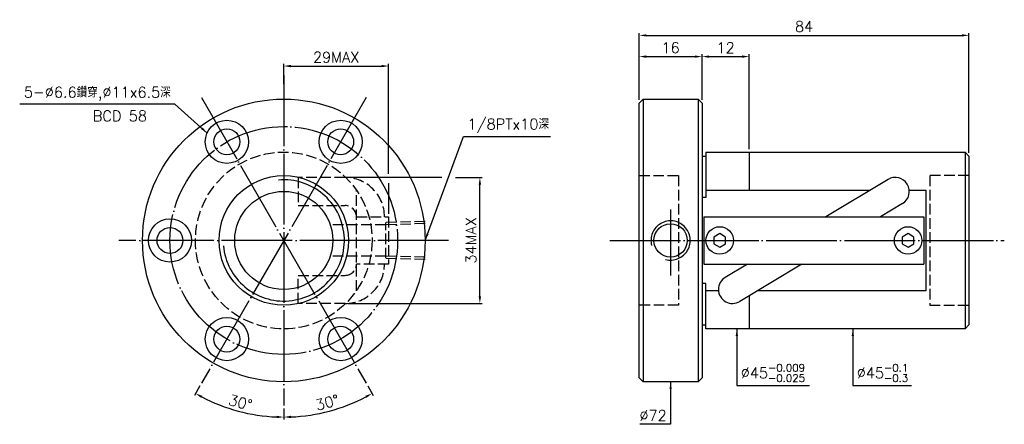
# Model space of a CAD drawing. Header units: millimetres. Extents: x -58 to 193, y 153 to 256.
import ezdxf
from ezdxf.enums import TextEntityAlignment as Align

# ---------------------------------------------------------------- set-up
doc = ezdxf.new("R2010")
doc.units = ezdxf.units.MM
doc.header["$LTSCALE"] = 0.901266
for name, pattern in [('CENTER', [22, 20, -1, 0, -1]), ('DASHED', [4, 3, -1]), ('THIN', [200000, 200000, 0])]:
    doc.linetypes.add(name, pattern=pattern)
for name, color, linetype in [('NT', 7, 'Continuous'), ('NT-DIM', 2, 'Continuous'), ('SH', 7, 'Continuous'), ('SH-DIM', 2, 'Continuous')]:
    doc.layers.add(name, color=color, linetype=linetype)
doc.styles.get("Standard").update_dxf_attribs({"font": 'simplex.shx', "bigfont": 'chineset.shx'})
doc.dimstyles.new('ISO-25', dxfattribs={"dimscale": 0.901266, "dimtxt": 3, "dimasz": 2, "dimexe": 0.646, "dimexo": 0.862, "dimgap": 1, "dimtad": 1, "dimdec": 3, "dimdsep": 46, "dimtxsty": 'Standard', "dimcen": 1.5, "dimclrd": 2, "dimclre": 2, "dimclrt": 2, "dimazin": 2, "dimtfac": 1, "dimtdec": 3, "dimtmove": 0, "dimatfit": 3, "dimfxl": 0, "dimtolj": 1, "dimlwd": -1, "dimlwe": -1, "dimarcsym": 0})

# ---------------------------------------------------------------- blocks, each defined once
blk = doc.blocks.new('*D12')
at = {"layer": 'Defpoints', "color": 0}
for p in [(184, 252.22), (100, 235), (184, 221.5)]:
    blk.add_point(p, dxfattribs=at)
at = {"layer": 'NT-DIM', "color": 2}
for p, q in [((100, 235.78), (100, 252.81)), ((101.8, 252.22), (182.2, 252.22)), ((184, 222.28), (184, 252.81))]:
    blk.add_line(p, q, dxfattribs=at)
for points in [[(101.8, 252.52), (101.8, 251.92), (100, 252.22)], [(182.2, 252.52), (182.2, 251.92), (184, 252.22)]]:
    blk.add_solid(points, dxfattribs=at)
at = {"layer": 'NT-DIM', "color": 2, "insert": (142, 254.48), "char_height": 2.704, "attachment_point": 5}
blk.add_mtext('\\A1;84', dxfattribs=at)
blk = doc.blocks.new('*D13')
at = {"layer": 'Defpoints', "color": 0}
for p in [(116, 246.82), (100, 235), (116, 235)]:
    blk.add_point(p, dxfattribs=at)
at = {"layer": 'NT-DIM', "color": 2}
for p, q in [((100, 235.78), (100, 247.4)), ((101.8, 246.82), (114.2, 246.82)), ((116, 235.78), (116, 247.4))]:
    blk.add_line(p, q, dxfattribs=at)
for points in [[(101.8, 247.12), (101.8, 246.51), (100, 246.82)], [(114.2, 247.12), (114.2, 246.51), (116, 246.82)]]:
    blk.add_solid(points, dxfattribs=at)
at = {"layer": 'NT-DIM', "color": 2, "insert": (108, 249.07), "char_height": 2.704, "attachment_point": 5}
blk.add_mtext('\\A1;16', dxfattribs=at)
blk = doc.blocks.new('*D15')
at = {"layer": 'Defpoints', "color": 0}
for p in [(36.15, 244.41), (9.45, 239), (36.15, 206)]:
    blk.add_point(p, dxfattribs=at)
at = {"layer": 'NT-DIM', "color": 2}
for p, q in [((9.45, 239.78), (9.45, 244.99)), ((11.26, 244.41), (34.35, 244.41))]:
    blk.add_line(p, q, dxfattribs=at)
for points in [[(11.26, 244.71), (11.26, 244.11), (9.45, 244.41)], [(34.35, 244.71), (34.35, 244.11), (36.15, 244.41)]]:
    blk.add_solid(points, dxfattribs=at)
at = {"layer": 'NT-DIM', "color": 2, "insert": (22.8, 246.66), "char_height": 2.704, "attachment_point": 5}
blk.add_mtext('\\A1;29MAX', dxfattribs=at)
blk = doc.blocks.new('*D16')
at = {"layer": 'Defpoints', "color": 0}
for p in [(25.07, 216.04), (59.4, 216.04), (25.07, 183.96)]:
    blk.add_point(p, dxfattribs=at)
at = {"layer": 'NT-DIM', "color": 2}
for p, q in [((59.4, 185.76), (59.4, 214.24)), ((25.85, 183.96), (59.98, 183.96))]:
    blk.add_line(p, q, dxfattribs=at)
for points in [[(59.1, 214.24), (59.7, 214.24), (59.4, 216.04)], [(59.1, 185.76), (59.7, 185.76), (59.4, 183.96)]]:
    blk.add_solid(points, dxfattribs=at)
at = {"layer": 'NT-DIM', "color": 2, "insert": (57.15, 200), "char_height": 2.704, "attachment_point": 5, "rotation": 90}
blk.add_mtext('\\A1;34MAX', dxfattribs=at)
blk = doc.blocks.new('*D33')
at = {"layer": 'Defpoints', "color": 0}
for p in [(9.45, 242), (30.45, 236.37), (-11.55, 163.63), (-5.93, 157.73), (9.45, 158)]:
    blk.add_point(p, dxfattribs=at)
at = {"layer": 'NT-DIM', "color": 2}
for p, q in [((-11.93, 162.95), (-13.33, 160.54)), ((9.45, 157.22), (9.45, 154.44))]:
    blk.add_line(p, q, dxfattribs=at)
blk.add_arc((9.45, 200), 44.98, 242.2963, 267.7037, dxfattribs=at)
for points in [[(-11.6, 159.91), (-11.31, 160.44), (-13.04, 161.05)], [(7.66, 155.36), (7.65, 154.76), (9.45, 155.02)]]:
    blk.add_solid(points, dxfattribs=at)
at = {"layer": 'NT-DIM', "color": 2, "insert": (-1.6, 158.73), "char_height": 2.704, "attachment_point": 5, "rotation": 345}
blk.add_mtext('\\A1;30°', dxfattribs=at)
blk = doc.blocks.new('*D34')
at = {"layer": 'Defpoints', "color": 0}
for p in [(9.45, 242), (-11.55, 236.37), (30.45, 163.63), (9.45, 158), (17.26, 155.7)]:
    blk.add_point(p, dxfattribs=at)
at = {"layer": 'NT-DIM', "color": 2}
for p, q in [((30.84, 162.95), (32.23, 160.54)), ((9.45, 157.22), (9.45, 154.44))]:
    blk.add_line(p, q, dxfattribs=at)
blk.add_arc((9.45, 200), 44.98, 272.2963, 297.7037, dxfattribs=at)
for points in [[(30.22, 160.44), (30.51, 159.91), (31.94, 161.05)], [(11.26, 154.76), (11.25, 155.36), (9.45, 155.02)]]:
    blk.add_solid(points, dxfattribs=at)
at = {"layer": 'NT-DIM', "color": 2, "insert": (20.51, 158.73), "char_height": 2.704, "attachment_point": 5, "rotation": 15}
blk.add_mtext('\\A1;30°', dxfattribs=at)
blk = doc.blocks.new('*D39')
at = {"layer": 'Defpoints', "color": 0}
for p in [(128, 246.82), (116, 235), (128, 222.5)]:
    blk.add_point(p, dxfattribs=at)
at = {"layer": 'SH-DIM', "color": 2}
for p, q in [((116, 235.78), (116, 247.4)), ((117.8, 246.82), (126.2, 246.82)), ((128, 223.28), (128, 247.4))]:
    blk.add_line(p, q, dxfattribs=at)
for points in [[(117.8, 247.12), (117.8, 246.51), (116, 246.82)], [(126.2, 247.12), (126.2, 246.51), (128, 246.82)]]:
    blk.add_solid(points, dxfattribs=at)
at = {"layer": 'SH-DIM', "color": 2, "insert": (122, 249.07), "char_height": 2.704, "attachment_point": 5}
blk.add_mtext('\\A1;12', dxfattribs=at)

msp = doc.modelspace()

# ---------------------------------------------------------------- linework, layer by layer
at = {"layer": 'NT', "color": 3, "linetype": 'CENTER'}
for p, q in [((9.4537, 242), (9.4537, 158)), ((-11.5463, 236.3731), (30.4537, 163.6269)), ((30.4537, 236.3731), (-11.5463, 163.6269)), ((51.4537, 200), (-32.5463, 200))]:
    msp.add_line(p, q, dxfattribs=at)
at = {"layer": 'NT', "color": 7, "linetype": 'Continuous'}
for p, q in [((100, 235), (101, 236)), ((101, 236), (115, 236)), ((101, 236), (101, 164)), ((115, 236), (116, 235)), ((115, 236), (115, 164)), ((100, 165), (100, 235)), ((116, 235), (116, 165)), ((116, 221.5), (117, 221.5)), ((117, 222.5), (117, 210.9545)), ((117, 222.5), (183, 222.5)), ((128, 222.5), (128, 212.8062)), ((183, 222.5), (183, 177.5)), ((183, 222.5), (184, 221.5)), ((184, 221.5), (184, 178.5)), ((163.3905, 215.5333), (147.5323, 206)), ((117, 210.9545), (116, 210.9545)), ((167.0795, 209.3967), (161.4292, 206)), ((116.5, 206), (172.5, 206)), ((116.5, 206), (116.5, 194)), ((172.5, 206), (172.5, 194)), ((116.5, 194), (172.5, 194)), ((127.5708, 194), (121.9205, 190.6033)), ((141.4677, 194), (125.6095, 184.4667)), ((117, 189.0455), (116, 189.0455)), ((117, 177.5), (117, 189.0455)), ((128, 185.9038), (128, 177.5)), ((116, 178.5), (117, 178.5)), ((184, 178.5), (183, 177.5)), ((183, 177.5), (117, 177.5)), ((101, 164), (100, 165)), ((115, 164), (101, 164)), ((116, 165), (115, 164))]:
    msp.add_line(p, q, dxfattribs=at)
at = {"layer": 'NT', "color": 1, "linetype": 'DASHED'}
for p, q in [((100, 216.5), (110, 216.5)), ((110, 216.5), (110, 183.5)), ((184, 216.5), (174, 216.5)), ((174, 216.5), (174, 183.5)), ((27.9537, 187.1938), (27.9537, 212.8062)), ((27.9537, 206), (36.1537, 206)), ((36.1537, 206), (36.1537, 194)), ((36.1537, 194), (27.9537, 194)), ((110, 183.5), (100, 183.5)), ((174, 183.5), (184, 183.5))]:
    msp.add_line(p, q, dxfattribs=at)
for points in [[(25.069, 216.0447), (13.1459, 216.0447), (13.1459, 208.8847), (25.069, 208.8847)], [(25.069, 183.9553), (13.1459, 183.9553), (13.1459, 191.1153), (25.069, 191.1153)]]:
    msp.add_lwpolyline(points, dxfattribs=at)
at = {"layer": 'NT', "color": 7, "linetype": 'Continuous'}
for points in [[(117, 212.8062), (158.8542, 212.8062)], [(168.7987, 212.8062), (173, 212.8062), (173, 187.1938), (130.1458, 187.1938)], [(120.2013, 187.1938), (117, 187.1938)]]:
    msp.add_lwpolyline(points, dxfattribs=at)
for points in [[(120.5, 201.7321), (119, 200.866), (119, 199.134), (120.5, 198.2679), (122, 199.134), (122, 200.866)], [(168.5, 201.7321), (167, 200.866), (167, 199.134), (168.5, 198.2679), (170, 199.134), (170, 200.866)]]:
    msp.add_lwpolyline(points, close=True, dxfattribs=at)
for centre, radius in [((9.4537, 200), 36), ((-5.0463, 225.1147), 5.5), ((-5.0463, 225.1147), 3.3), ((23.9537, 225.1147), 5.5), ((23.9537, 225.1147), 3.3), ((9.4537, 200), 16.5), ((9.4537, 200), 12.5), ((-19.5463, 200), 5.5), ((-19.5463, 200), 3.3), ((120.5, 200), 3.5), ((168.5, 200), 3.5), ((-5.0463, 174.8853), 5.5), ((-5.0463, 174.8853), 3.3), ((23.9537, 174.8853), 5.5), ((23.9537, 174.8853), 3.3)]:
    msp.add_circle(centre, radius, dxfattribs=at)
at = {"layer": 'NT', "color": 3, "linetype": 'CENTER'}
msp.add_circle((9.4537, 200), 29, dxfattribs=at)
at = {"layer": 'NT', "color": 1, "linetype": 'DASHED'}
msp.add_circle((9.4537, 200), 22.5, dxfattribs=at)
for centre, radius, start, end in [((25.069, 206), 10.0447, 0, 90), ((25.069, 206), 2.8847, 0, 90), ((25.069, 194), 10.0447, 270, 0), ((25.069, 194), 2.8847, 270, 0)]:
    msp.add_arc(centre, radius, start, end, dxfattribs=at)
at = {"layer": 'NT', "color": 7, "linetype": 'Continuous'}
for centre, start, end in [((165.235, 212.465), 301.012495, 121.012495), ((123.765, 187.535), 121.012495, 301.012495)]:
    msp.add_arc(centre, 3.58, start, end, dxfattribs=at)
at = {"layer": 'NT', "color": 5, "linetype": 'THIN'}
msp.add_arc((9.4537, 200), 15.434, 185, 95, dxfattribs=at)
at = {"layer": 'NT-DIM'}
for p, q in [((36.1537, 216.9391), (36.1537, 244.9898)), ((49.6911, 216.045), (25.8456, 216.045)), ((53.2313, 216.045), (59.9848, 216.045)), ((36.1537, 214.6223), (36.1537, 206.7769))]:
    msp.add_line(p, q, dxfattribs=at)
at = {"layer": 'NT-DIM', "color": 1, "linetype": 'DASHED'}
for p, q in [((35.4586, 203.9706), (21.9586, 203.9706)), ((45.4537, 204.864), (35.4586, 204.5516)), ((35.4586, 195.4484), (35.4586, 204.5516)), ((45.4537, 204.283), (35.4586, 203.9706)), ((35.4586, 196.0294), (21.9586, 196.0294)), ((45.4537, 195.717), (35.4586, 196.0294)), ((45.4537, 195.136), (35.4586, 195.4484))]:
    msp.add_line(p, q, dxfattribs=at)
at = {"layer": 'NT-DIM', "color": 7, "linetype": 'Continuous'}
msp.add_circle((108, 200), 4.25, dxfattribs=at)
at = {"layer": 'NT-DIM', "color": 5, "linetype": 'THIN'}
msp.add_arc((108, 200), 5, 255, 195, dxfattribs=at)
at = {"layer": 'SH', "color": 3, "linetype": 'CENTER'}
for p, q in [((108, 207.8479), (108, 191.1069)), ((92.4924, 200), (193.011, 200))]:
    msp.add_line(p, q, dxfattribs=at)

# ---------------------------------------------------------------- texts
at = {"layer": 'NT-DIM'}
msp.add_text('BCD 58', height=2.7038, dxfattribs=at).set_placement((-32.3005, 233.0504), align=Align.TOP_CENTER)
at = {"layer": 'NT-DIM', "color": 2}
for s, insert, char_height, attachment_point in [('\\A1;5-%%C6.6鑽穿,%%C11x6.5深', (-19.3323, 235.5689), 2.703797, 9), ('\\A1;1/8PTx10深', (56.2555, 227.3739), 2.703797, 7), ('\\A1;\\A1;%%C45{\\H0.7x;\\S-0.009^ -0.025;}', (125.8691, 163.9967), 2.703797, 7), ('\\A1;%%C45{\\H0.7x;\\S-0.1^ -0.3;}', (155.4215, 163.9967), 2.703797, 7), ('\\A1;%%c72', (106.9987, 154.0861), 2.7038, 9)]:
    msp.add_mtext(s, dxfattribs=dict(at, insert=insert, char_height=char_height, attachment_point=attachment_point))

# ---------------------------------------------------------------- dimensions: what is measured, and where the dimension line sits
at = {"layer": 'NT-DIM'}
for base, p2, picture, middle in [((184, 252.2228), (184, 221.5), '*D12', (142, 254.4759)), ((116, 246.8152), (116, 235), '*D13', (108, 249.0684))]:
    dim = msp.add_linear_dim(base=base, p1=(100, 235), p2=p2, dimstyle='ISO-25', dxfattribs=at)
    dim.commit()
    dim.dimension.update_dxf_attribs({"geometry": picture, "text_midpoint": middle})
dim = msp.add_linear_dim(base=(36.1537, 244.4076), p1=(9.4537, 239), p2=(36.1537, 206), text='29MAX', dimstyle='ISO-25', override={"dimse2": 1}, dxfattribs=at)
dim.commit()
dim.dimension.update_dxf_attribs({"geometry": '*D15', "text_midpoint": (22.8037, 246.6608)})
for base, line2, picture, middle in [((-5.9301, 157.7335), ((30.4537, 236.3731), (-11.5463, 163.6269)), '*D33', (-1.6046, 158.7299)), ((17.2642, 155.7043), ((-11.5463, 236.3731), (30.4537, 163.6269)), '*D34', (20.512, 158.7299))]:
    dim = msp.add_angular_dim_2l(base=base, line1=((9.4537, 242), (9.4537, 158)), line2=line2, dimstyle='ISO-25', dxfattribs=at)
    dim.commit()
    dim.dimension.update_dxf_attribs({"geometry": picture, "text_midpoint": middle})
dim = msp.add_linear_dim(base=(59.4026, 216.045), p1=(25.0687, 183.955), p2=(25.0687, 216.045), angle=90, text='34MAX', dimstyle='ISO-25', override={"dimse2": 1}, dxfattribs=at)
dim.commit()
dim.dimension.update_dxf_attribs({"geometry": '*D16', "text_midpoint": (57.1494, 200)})
at = {"layer": 'SH-DIM'}
dim = msp.add_linear_dim(base=(128, 246.8152), p1=(116, 235), p2=(128, 222.5), dimstyle='ISO-25', dxfattribs=at)
dim.commit()
dim.dimension.update_dxf_attribs({"geometry": '*D39', "text_midpoint": (122, 249.0684)})

# ---------------------------------------------------------------- leaders
at = {"layer": 'NT-DIM', "annotation_type": 0, "has_hookline": 1}
for points, hookline_direction, text_width in [([(-10.0722, 227.3487), (-18.3311, 234.6676), (-18.4311, 234.6676)], 1, 38.4969), ([(45.4537, 200), (55.2542, 226.4709), (55.3542, 226.4726)], 0, 21.1154), ([(124.8679, 177.5), (124.8679, 163.0954), (124.9679, 163.0954)], 0, 17.5103), ([(154.4203, 177.5), (154.4203, 163.0954), (154.5203, 163.0954)], 0, 13.9052), ([(108, 164), (108, 153.1848), (107.9, 153.1848)], 1, 6.8239)]:
    msp.add_leader(points, dimstyle='ISO-25', dxfattribs=dict(at, hookline_direction=hookline_direction, text_width=text_width))

doc.saveas('drawing.dxf')
